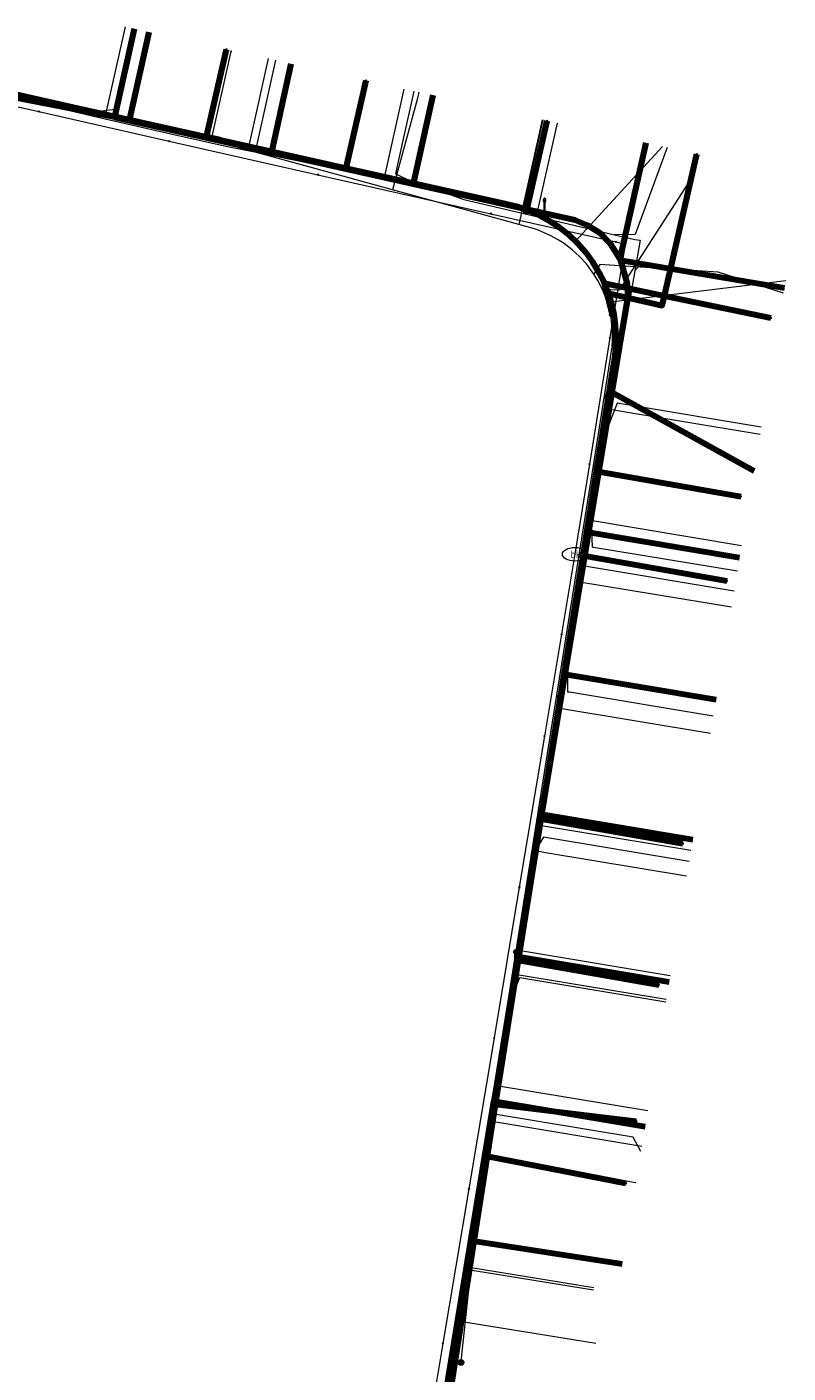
# Model space of a CAD drawing. Extents: x 152558 to 154479, y 462974 to 463683.
# Tile 161 of 256: x 153208 to 153238, y 463493 to 463547. Entities that reach past the tile are written whole.
import ezdxf
from ezdxf.enums import TextEntityAlignment as Align
from ezdxf.lldxf.tags import DXFTag

# ---------------------------------------------------------------- set-up
doc = ezdxf.new("R2010")
doc.units = 0
doc.header["$LTSCALE"] = 0.2
doc.layers.get('0').update_dxf_attribs({"linetype": 'CONTINUOUS'})
for name, color, linetype, lineweight in [('B-RO-KL-DATA_COAXIAAL_7_ZIGGO BV-G', 90, 'KL-DATA-N', 18), ('B-RO-KL-DATA_HULPSTUK_KPN BV-S', 90, 'CONTINUOUS', 25), ('B-RO-KL-DATA_KABELBED_KPN BV-G', 90, 'CONTINUOUS', 100), ('B-RO-KL-DATA_KABELBED_ZIGGO BV-G', 90, 'CONTINUOUS', 100), ('B-RO-KL-DATA_REGGEFIBER OPERATOR BV-G', 90, 'KL-DATA-N', 18), ('B-RO-KL-ET_LS_400 V_STEDIN NETBEHEER BV-G', 190, 'KL-LS-N', 18), ('B-RO-KL-ET_LS_GEMEENTE AMERSFOORT-S', 190, 'CONTINUOUS', 25), ('B-RO-KL-ET_LS_HULPSTUK_STEDIN NETBEHEER BV-S', 190, 'CONTINUOUS', 25), ('B-RO-KL-GAS_LD_KOPER_22_0.1 BAR_STEDIN NETBEHEER BV-G', 50, 'KL-GAS-LD-N', 18), ('B-RO-KL-GAS_LD_PE_32_0.1 BAR_STEDIN NETBEHEER BV-G', 50, 'KL-GAS-LD-N', 18), ('B-RO-KL-GAS_LD_PVC_63_0.1 BAR_STEDIN NETBEHEER BV-G', 50, 'KL-GAS-LD-N', 18), ('B-RO-KL-WATER_100_VITENS-G', 170, 'KL-WATER-N', 18), ('B-RO-KL-WATER_HULPSTUK_VITENS-S', 170, 'CONTINUOUS', 25), ('B-RO-KL-WATER_VITENS-S', 170, 'CONTINUOUS', 25)]:
    doc.layers.add(name, color=color, linetype=linetype, lineweight=lineweight)
doc.styles.add('NLCS-ISO', font='NLCS-ISO.ttf')
tags = doc.linetypes.add('KL-DATA-N', pattern='A,4,-1,[101,NLCS.SHX,S=0.5,R=0,X=0,Y=0],-1,4,-1,["D",Standard,S=1,R=0,X=-0.25,Y=-0.5],-1.5', length=12.5).pattern_tags.tags
tags[18] = DXFTag(74, 10)
tags = doc.linetypes.add('KL-GAS-LD-N', pattern='A,4,-1,[69,NLCS.SHX,S=0.5,R=0,X=0,Y=0],-1,4,-1,["L",Standard,S=1,R=0,X=0.25,Y=-0.5],-2', length=13).pattern_tags.tags
tags[18] = DXFTag(74, 10)
tags = doc.linetypes.add('KL-LS-N', pattern='A,4,-1,[103,NLCS.SHX,S=0.75,R=0,X=0,Y=0],-1,4,-1,["L",Standard,S=1,R=0,X=0,Y=-0.5],-2', length=13).pattern_tags.tags
tags[18] = DXFTag(74, 10)
doc.linetypes.add('KL-WATER-N', pattern='A,7,-0.5,[168,NLCS.SHX,S=0.75,R=0,X=0.75,Y=0],-2', length=9.5)

# ---------------------------------------------------------------- blocks, each defined once
blk = doc.blocks.new('SKL-WTB_HULP_MOF-SO')
at = {"linetype": 'ByBlock', "lineweight": 18}
h = blk.add_hatch(color=0, dxfattribs=at)
h.dxf.hatch_style = 1
h.paths.add_polyline_path([(-0.5625, 0, 1), (0.5625, 0, 1)])
at = {"color": 0, "linetype": 'ByBlock', "lineweight": 18}
blk.add_circle((0, 0), 0.5625, dxfattribs=at)
at = {"color": 0, "linetype": 'ByBlock', "lineweight": 18, "style": 'NLCS-ISO', "flags": 1}
for tag, p in [('TYPE', (1.5, 0)), ('OMSCHRIJVING', (1.5, -3)), ('LABEL', (1.5, -1.5))]:
    blk.add_attdef(tag, p, '', height=1, dxfattribs=at)
blk = doc.blocks.new('SKL-WATER_BRANDKRAAN_BRANDPUT-SO')
at = {"color": 0, "linetype": 'ByBlock', "lineweight": 18}
blk.add_ellipse((0, 0), major_axis=(2.5, 0), ratio=0.54, dxfattribs=at)
at = {"color": 0, "linetype": 'ByBlock', "lineweight": 18, "style": 'NLCS-ISO'}
blk.add_text('bk', height=1.5, dxfattribs=at).set_placement((0.16, 0), align=Align.MIDDLE_CENTER)
blk = doc.blocks.new('SKL-WTB_HULP_OVERIG-SO')
at = {"color": 0, "linetype": 'ByBlock', "lineweight": 18}
for points in [[(-0.14, 0.14), (0.14, -0.14)], [(0.14, 0.14), (-0.14, -0.14)]]:
    blk.add_lwpolyline(points, dxfattribs=at)
at = {"color": 0, "linetype": 'ByBlock', "lineweight": 18, "style": 'NLCS-ISO', "flags": 1}
for tag, p in [('TYPE', (1.5, 0)), ('OMSCHRIJVING', (1.5, -3)), ('LABEL', (1.5, -1.5))]:
    blk.add_attdef(tag, p, '', height=1, dxfattribs=at)
blk = doc.blocks.new('SKL-ET_LS_MAST-SO')
for p, q in [((-0.05, 2.07), (0.05, 2.07)), ((-0.05, -2), (0.05, -2))]:
    blk.add_line(p, q)
for points in [[(-0.18, 1.76), (-0.22, 1.76), (-0.22, 1.84), (-0.18, 1.84), (-0.18, 1.79)], [(-0.18, 1.49), (-0.22, 1.49), (-0.22, 1.57), (-0.18, 1.57), (-0.18, 1.52)], [(-0.18, 1.79), (-0.05, 1.79)], [(-0.18, 1.76), (-0.05, 1.76)], [(-0.18, 1.52), (-0.05, 1.52)], [(-0.18, 1.49), (-0.05, 1.49)], [(-0.05, -2), (-0.05, 2.07)], [(0.05, -2), (0.05, 2.07)], [(0.18, 1.92), (0.05, 1.92)], [(0.18, 1.89), (0.05, 1.89)], [(0.18, 1.66), (0.05, 1.66)], [(0.18, 1.63), (0.05, 1.63)], [(0.18, 1.39), (0.05, 1.39)], [(0.18, 1.36), (0.05, 1.36)], [(0.18, 1.89), (0.22, 1.89), (0.22, 1.97), (0.18, 1.97), (0.18, 1.92)], [(0.18, 1.63), (0.22, 1.63), (0.22, 1.71), (0.18, 1.71), (0.18, 1.66)], [(0.18, 1.36), (0.22, 1.36), (0.22, 1.44), (0.18, 1.44), (0.18, 1.39)]]:
    blk.add_lwpolyline(points)

msp = doc.modelspace()

# ---------------------------------------------------------------- linework, layer by layer
at = {"layer": 'B-RO-KL-DATA_COAXIAAL_7_ZIGGO BV-G', "flags": 128}
for points in [[(153198.052, 463545.853), (153199.222, 463545.588), (153204.511, 463544.563), (153211.052, 463543.296), (153211.542, 463543.187), (153211.589, 463543.398), (153212.321, 463546.703)], [(153198.052, 463545.853), (153199.222, 463545.588), (153204.511, 463544.563), (153211.052, 463543.296), (153211.542, 463543.187), (153212.128, 463543.057), (153212.907, 463546.573)], [(153231.726, 463497.56), (153225.703, 463498.489), (153225.949, 463500), (153226.621, 463504.039), (153227.579, 463509.797), (153228.52, 463515.456), (153229.445, 463521.017), (153230.386, 463526.676), (153231.314, 463532.252), (153231.896, 463535.751), (153231.94, 463536.014), (153231.936, 463536.281), (153231.933, 463536.563), (153231.877, 463536.84), (153231.819, 463537.127), (153231.706, 463537.397), (153231.669, 463537.485), (153231.642, 463537.551), (153231.591, 463537.673), (153231.424, 463537.921), (153231.257, 463538.168), (153231.044, 463538.378), (153230.835, 463538.584), (153230.591, 463538.746), (153230.355, 463538.901), (153230.095, 463539.01), (153229.849, 463539.113), (153229.588, 463539.171), (153223.414, 463540.545), (153217.771, 463541.801), (153212.128, 463543.057), (153211.542, 463543.187), (153211.052, 463543.296), (153204.511, 463544.563), (153199.222, 463545.588), (153198.052, 463545.853)], [(153232.641, 463503.03), (153226.621, 463504.039), (153227.579, 463509.797), (153228.52, 463515.456), (153229.445, 463521.017), (153230.386, 463526.676), (153231.314, 463532.252), (153231.896, 463535.751), (153231.94, 463536.014), (153231.936, 463536.281), (153231.933, 463536.563), (153231.877, 463536.84), (153231.819, 463537.127), (153231.706, 463537.397), (153231.669, 463537.485), (153231.642, 463537.551), (153231.591, 463537.673), (153231.424, 463537.921), (153231.257, 463538.168), (153231.044, 463538.378), (153230.835, 463538.584), (153230.591, 463538.746), (153230.355, 463538.901), (153230.095, 463539.01), (153229.849, 463539.113), (153229.588, 463539.171), (153223.414, 463540.545), (153217.771, 463541.801), (153212.128, 463543.057), (153211.542, 463543.187), (153211.052, 463543.296), (153204.511, 463544.563), (153199.222, 463545.588), (153198.052, 463545.853)], [(153233.594, 463508.788), (153227.579, 463509.797), (153228.52, 463515.456), (153229.445, 463521.017), (153230.386, 463526.676), (153231.314, 463532.252), (153231.896, 463535.751), (153231.94, 463536.014), (153231.936, 463536.281), (153231.933, 463536.563), (153231.877, 463536.84), (153231.819, 463537.127), (153231.706, 463537.397), (153231.669, 463537.485), (153231.642, 463537.551), (153231.591, 463537.673), (153231.424, 463537.921), (153231.257, 463538.168), (153231.044, 463538.378), (153230.835, 463538.584), (153230.591, 463538.746), (153230.355, 463538.901), (153230.095, 463539.01), (153229.849, 463539.113), (153229.588, 463539.171), (153223.414, 463540.545), (153217.771, 463541.801), (153212.128, 463543.057), (153211.542, 463543.187), (153211.052, 463543.296), (153204.511, 463544.563), (153199.222, 463545.588), (153198.052, 463545.853)], [(153235.465, 463520.008), (153229.445, 463521.017), (153230.386, 463526.676), (153231.314, 463532.252), (153231.896, 463535.751), (153231.94, 463536.014), (153231.936, 463536.281), (153231.933, 463536.563), (153231.877, 463536.84), (153231.819, 463537.127), (153231.706, 463537.397), (153231.669, 463537.485), (153231.642, 463537.551), (153231.591, 463537.673), (153231.424, 463537.921), (153231.257, 463538.168), (153231.044, 463538.378), (153230.835, 463538.584), (153230.591, 463538.746), (153230.355, 463538.901), (153230.095, 463539.01), (153229.849, 463539.113), (153229.588, 463539.171), (153223.414, 463540.545), (153217.771, 463541.801), (153212.128, 463543.057), (153211.542, 463543.187), (153211.052, 463543.296), (153204.511, 463544.563), (153199.222, 463545.588), (153198.052, 463545.853)], [(153235.465, 463520.008), (153229.445, 463521.017), (153230.386, 463526.676), (153231.314, 463532.252), (153231.896, 463535.751), (153231.94, 463536.014), (153231.936, 463536.281), (153231.933, 463536.563), (153231.877, 463536.84), (153231.819, 463537.127), (153231.706, 463537.397), (153231.669, 463537.485), (153231.642, 463537.551), (153231.591, 463537.673), (153231.424, 463537.921), (153231.257, 463538.168), (153231.044, 463538.378), (153230.835, 463538.584), (153230.591, 463538.746), (153230.355, 463538.901), (153230.095, 463539.01), (153229.849, 463539.113), (153229.588, 463539.171), (153223.414, 463540.545), (153217.771, 463541.801), (153212.128, 463543.057), (153211.542, 463543.187), (153211.052, 463543.296), (153204.511, 463544.563), (153199.222, 463545.588), (153198.052, 463545.853)], [(153236.976, 463529.12), (153231.314, 463532.252), (153231.896, 463535.751), (153231.94, 463536.014), (153231.936, 463536.281), (153231.933, 463536.563), (153231.877, 463536.84), (153231.819, 463537.127), (153231.706, 463537.397), (153231.669, 463537.485), (153231.642, 463537.551), (153231.591, 463537.673), (153231.424, 463537.921), (153231.257, 463538.168), (153231.044, 463538.378), (153230.835, 463538.584), (153230.591, 463538.746), (153230.355, 463538.901), (153230.095, 463539.01), (153229.849, 463539.113), (153229.588, 463539.171), (153223.414, 463540.545), (153217.771, 463541.801), (153212.128, 463543.057), (153211.542, 463543.187), (153211.052, 463543.296), (153204.511, 463544.563), (153199.222, 463545.588), (153198.052, 463545.853)], [(153198.052, 463545.853), (153199.222, 463545.588), (153204.511, 463544.563), (153211.052, 463543.296), (153211.542, 463543.187), (153212.128, 463543.057), (153217.771, 463541.801), (153223.414, 463540.545), (153229.588, 463539.171), (153229.849, 463539.113), (153230.095, 463539.01), (153230.355, 463538.901), (153230.591, 463538.746), (153230.835, 463538.584), (153231.044, 463538.378), (153231.257, 463538.168), (153231.424, 463537.921), (153231.591, 463537.673), (153231.642, 463537.551), (153231.669, 463537.485), (153238.186, 463536.393)], [(153198.052, 463545.853), (153199.222, 463545.588), (153204.511, 463544.563), (153211.052, 463543.296), (153211.542, 463543.187), (153212.128, 463543.057), (153217.771, 463541.801), (153223.414, 463540.545), (153229.588, 463539.171), (153229.849, 463539.113), (153230.095, 463539.01), (153230.355, 463538.901), (153230.591, 463538.746), (153230.835, 463538.584), (153231.044, 463538.378), (153231.257, 463538.168), (153231.424, 463537.921), (153231.591, 463537.673), (153231.642, 463537.551), (153232.665, 463542.175)], [(153198.052, 463545.853), (153199.222, 463545.588), (153204.511, 463544.563), (153211.052, 463543.296), (153211.542, 463543.187), (153212.128, 463543.057), (153217.771, 463541.801), (153223.414, 463540.545), (153224.193, 463544.065)], [(153198.052, 463545.853), (153199.222, 463545.588), (153204.511, 463544.563), (153211.052, 463543.296), (153211.542, 463543.187), (153212.128, 463543.057), (153217.771, 463541.801), (153218.549, 463545.316)]]:
    msp.add_lwpolyline(points, dxfattribs=at)
at = {"layer": 'B-RO-KL-DATA_KABELBED_KPN BV-G', "flags": 128}
for points in [[(153215.673, 463542.297), (153215.19, 463542.405), (153215.979, 463545.888)], [(153220.744, 463541.168), (153221.538, 463544.651)], [(153206.781, 463544.278), (153215.19, 463542.405), (153215.673, 463542.297), (153220.744, 463541.168), (153227.063, 463539.76), (153227.507, 463539.653), (153227.941, 463539.509), (153228.386, 463539.317), (153228.812, 463539.087), (153229.216, 463538.821), (153229.596, 463538.519), (153229.947, 463538.185), (153230.267, 463537.822), (153230.554, 463537.431), (153230.806, 463537.017), (153231.02, 463536.583), (153231.174, 463536.19), (153231.303, 463535.768), (153231.397, 463535.336), (153231.456, 463534.897), (153231.48, 463534.456), (153231.468, 463534.014), (153231.421, 463533.574), (153231.338, 463533.14), (153231.168, 463532.076), (153230.694, 463529.104), (153230.16, 463525.756), (153228.599, 463515.978), (153228.488, 463515.28), (153227.591, 463509.658), (153226.607, 463503.494), (153226.061, 463500), (153224.634, 463490.862)], [(153227.925, 463539.44), (153227.941, 463539.509), (153228.746, 463543.046)], [(153231.174, 463536.19), (153233.323, 463535.7), (153233.411, 463536.084), (153234.697, 463541.723)], [(153231.341, 463535.338), (153231.02, 463536.583), (153233.411, 463536.084), (153237.64, 463535.203)], [(153231.168, 463532.076), (153230.694, 463529.104), (153236.45, 463528.103)], [(153230.16, 463525.756), (153235.888, 463524.749)], [(153228.599, 463515.978), (153228.488, 463515.28), (153234.135, 463514.295)], [(153227.591, 463509.658), (153233.193, 463508.673)], [(153226.677, 463503.93), (153232.283, 463503.249)], [(153226.351, 463501.857), (153231.87, 463500.783)]]:
    msp.add_lwpolyline(points, dxfattribs=at)
at = {"layer": 'B-RO-KL-DATA_KABELBED_ZIGGO BV-G', "flags": 128}
for points in [[(153211.542, 463543.187), (153212.321, 463546.703)], [(153212.128, 463543.057), (153212.907, 463546.573)], [(153218.549, 463545.316), (153217.771, 463541.801)], [(153211.542, 463543.187), (153204.511, 463544.563)], [(153224.193, 463544.065), (153223.414, 463540.545)], [(153211.542, 463543.187), (153212.128, 463543.057)], [(153212.128, 463543.057), (153217.771, 463541.801)], [(153232.665, 463542.175), (153231.642, 463537.551)], [(153217.771, 463541.801), (153223.414, 463540.545)], [(153223.414, 463540.545), (153229.849, 463539.113), (153230.355, 463538.901), (153230.835, 463538.584), (153231.257, 463538.168), (153231.642, 463537.551)], [(153231.669, 463537.485), (153231.933, 463536.563), (153231.94, 463536.014), (153231.314, 463532.252)], [(153231.642, 463537.551), (153231.669, 463537.485)], [(153238.186, 463536.393), (153231.669, 463537.485)], [(153231.314, 463532.252), (153230.386, 463526.676)], [(153231.314, 463532.252), (153236.976, 463529.12)], [(153230.386, 463526.676), (153229.445, 463521.017)], [(153236.402, 463525.668), (153230.386, 463526.676)], [(153229.445, 463521.017), (153228.52, 463515.456)], [(153235.465, 463520.008), (153229.445, 463521.017)], [(153228.52, 463515.456), (153227.579, 463509.797)], [(153234.54, 463514.446), (153228.52, 463515.456)], [(153227.579, 463509.797), (153226.621, 463504.039)], [(153233.594, 463508.788), (153227.579, 463509.797)], [(153225.703, 463498.489), (153226.621, 463504.039)], [(153232.641, 463503.03), (153226.621, 463504.039)], [(153233.024, 463489.496), (153232.093, 463483.785), (153226.493, 463484.699), (153225.924, 463484.849), (153225.396, 463485.108), (153224.929, 463485.465), (153224.54, 463485.906), (153224.245, 463486.415), (153224.055, 463486.972), (153223.977, 463487.554), (153224.015, 463488.141), (153225.703, 463498.489)], [(153231.726, 463497.56), (153225.703, 463498.489)]]:
    msp.add_lwpolyline(points, dxfattribs=at)
at = {"layer": 'B-RO-KL-DATA_REGGEFIBER OPERATOR BV-G', "flags": 128}
for points in [[(153211.202, 463543.362), (153211.963, 463546.781)], [(153215.413, 463542.421), (153216.166, 463545.807)], [(153216.166, 463545.807), (153216.175, 463545.844)], [(153216.166, 463545.807), (153216.2, 463545.8)], [(153205.574, 463544.61), (153211.202, 463543.362)], [(153222.289, 463540.845), (153223.06, 463544.312)], [(153211.202, 463543.362), (153215.413, 463542.421)], [(153227.815, 463539.598), (153228.59, 463543.081)], [(153215.413, 463542.421), (153222.289, 463540.845)], [(153229.878, 463538.253), (153233.328, 463542.027)], [(153222.289, 463540.845), (153227.815, 463539.598)], [(153227.815, 463539.598), (153228.967, 463538.993), (153229.878, 463538.253)], [(153229.878, 463538.253), (153230.741, 463537.066), (153231.283, 463535.841)], [(153231.283, 463535.841), (153238.235, 463536.689)], [(153230.384, 463527.168), (153231.398, 463533.24), (153231.51, 463534.523), (153231.283, 463535.841)], [(153229.958, 463524.727), (153230.384, 463527.168)], [(153230.384, 463527.168), (153236.482, 463526.154)], [(153228.366, 463515.044), (153229.958, 463524.727)], [(153229.958, 463524.727), (153236.076, 463523.71)], [(153227.522, 463510.068), (153228.366, 463515.044)], [(153228.366, 463515.044), (153234.466, 463514.029)], [(153226.654, 463504.693), (153227.522, 463510.068)], [(153227.522, 463510.068), (153233.638, 463509.051)], [(153226.188, 463501.829), (153226.654, 463504.693)], [(153226.654, 463504.693), (153232.744, 463503.68)], [(153226.188, 463501.829), (153225.117, 463495.327), (153230.685, 463494.42)], [(153226.188, 463501.829), (153232.268, 463500.818)]]:
    msp.add_lwpolyline(points, dxfattribs=at)
at = {"layer": 'B-RO-KL-ET_LS_400 V_STEDIN NETBEHEER BV-G', "flags": 128}
for points in [[(153212.27, 463546.713), (153211.554, 463543.495), (153211.027, 463543.431), (153211.023, 463543.411)], [(153225.318, 463493.658), (153225.336, 463493.823), (153225.722, 463497.424), (153226.017, 463500.145), (153226.366, 463502.879), (153226.474, 463503.559), (153226.935, 463506.447), (153227.281, 463508.612), (153227.894, 463512.453), (153228.065, 463513.528), (153228.852, 463518.459), (153229.129, 463520.195), (153229.499, 463522.516), (153230.034, 463525.867), (153230.588, 463529.342), (153231.029, 463532.102), (153231.331, 463534.05), (153231.349, 463534.343), (153231.347, 463534.637), (153231.287, 463535.222), (153231.223, 463535.529), (153231.139, 463535.832), (153230.942, 463536.336), (153230.761, 463536.694), (153230.601, 463536.947), (153230.304, 463537.353), (153230.033, 463537.649), (153229.737, 463537.92), (153229.418, 463538.163), (153229.161, 463538.329), (153228.894, 463538.477), (153228.332, 463538.717), (153227.623, 463538.922), (153226.17, 463539.32), (153222.588, 463540.302), (153219.404, 463541.174), (153216.829, 463541.879), (153213.568, 463542.772), (153212.281, 463543.125), (153211.023, 463543.411), (153208.626, 463543.956), (153205.747, 463544.611), (153203.656, 463545.086), (153197.926, 463546.388)], [(153217.639, 463545.519), (153216.987, 463542.59)], [(153223.636, 463544.184), (153223.571, 463543.891)], [(153223.571, 463543.891), (153222.588, 463540.302)], [(153228.551, 463543.09), (153227.623, 463538.922)], [(153216.987, 463542.59), (153216.829, 463541.879)], [(153234.697, 463541.723), (153234.48, 463540.746), (153231.607, 463536.31), (153230.942, 463536.336)], [(153232.445, 463537.228), (153230.841, 463537.335), (153230.601, 463536.947)], [(153235.554, 463537.026), (153232.445, 463537.228)], [(153238.153, 463536.197), (153235.554, 463537.026)], [(153237.216, 463530.567), (153231.147, 463531.576), (153231.049, 463532.099), (153231.029, 463532.102)], [(153236.18, 463524.338), (153230.152, 463525.341), (153230.054, 463525.864), (153230.034, 463525.867)], [(153235.238, 463518.673), (153229.247, 463519.669), (153229.149, 463520.192), (153229.129, 463520.195)], [(153228.672, 463513.934), (153228.342, 463513.989), (153228.085, 463513.525), (153228.065, 463513.528)], [(153234.294, 463512.998), (153228.672, 463513.934)], [(153227.953, 463509.007), (153227.557, 463509.073), (153227.301, 463508.609), (153227.281, 463508.612)], [(153233.477, 463508.089), (153227.953, 463509.007)], [(153232.161, 463502.612), (153226.474, 463503.559)], [(153232.474, 463502.053), (153232.161, 463502.612)], [(153226.216, 463497.343), (153225.722, 463497.424)], [(153230.605, 463496.629), (153226.216, 463497.343)]]:
    msp.add_lwpolyline(points, dxfattribs=at)
at = {"layer": 'B-RO-KL-GAS_LD_KOPER_22_0.1 BAR_STEDIN NETBEHEER BV-G', "flags": 128}
for points in [[(153212.368, 463546.691), (153211.629, 463543.373)], [(153217.932, 463545.453), (153217.229, 463542.296)], [(153223.441, 463544.227), (153222.819, 463541.43)], [(153229.137, 463542.959), (153228.442, 463539.836)], [(153233.526, 463541.983), (153232.297, 463538.671)], [(153238.186, 463536.394), (153232.563, 463537.33)], [(153237.265, 463530.863), (153232.02, 463531.735)], [(153236.312, 463525.127), (153230.59, 463526.079)], [(153235.353, 463519.363), (153229.631, 463520.314)], [(153234.393, 463513.59), (153228.673, 463514.542)], [(153233.461, 463507.99), (153227.74, 463508.941)], [(153232.507, 463502.25), (153226.787, 463503.203)], [(153230.589, 463496.53), (153226.245, 463497.237)]]:
    msp.add_lwpolyline(points, dxfattribs=at)
at = {"layer": 'B-RO-KL-GAS_LD_PE_32_0.1 BAR_STEDIN NETBEHEER BV-G', "flags": 128}
for points in [[(153211.629, 463543.373), (153211.597, 463543.229), (153210.871, 463543.187)], [(153217.229, 463542.296), (153217.164, 463542.003), (153216.629, 463541.907)], [(153222.819, 463541.43), (153222.71, 463540.942), (153223.357, 463540.627)], [(153228.442, 463539.836), (153228.353, 463539.438), (153228.895, 463539.106)], [(153232.297, 463538.671), (153232.245, 463538.53), (153231.422, 463538.517)], [(153232.563, 463537.33), (153232.478, 463537.344), (153232.23, 463537.081)], [(153232.02, 463531.735), (153231.527, 463531.817), (153231.159, 463530.862)], [(153230.59, 463526.079), (153230.546, 463526.086), (153230.515, 463527.105)], [(153229.631, 463520.314), (153229.572, 463520.324), (153229.574, 463521.538)], [(153228.673, 463514.542), (153228.595, 463514.555), (153228.314, 463514.094)], [(153227.74, 463508.941), (153227.647, 463508.956), (153227.3, 463508.102)], [(153226.787, 463503.203), (153226.676, 463503.221), (153226.346, 463502.467)], [(153226.245, 463497.237), (153225.664, 463497.332), (153225.381, 463496.872)]]:
    msp.add_lwpolyline(points, dxfattribs=at)
at = {"layer": 'B-RO-KL-GAS_LD_PVC_63_0.1 BAR_STEDIN NETBEHEER BV-G', "flags": 128}
msp.add_lwpolyline([(153197.791, 463546.3), (153199.594, 463545.87), (153203.551, 463544.926), (153204.968, 463544.588), (153208.507, 463543.744), (153210.871, 463543.187), (153213.772, 463542.535), (153216.024, 463542.029), (153216.629, 463541.907), (153219.842, 463541.259), (153220.585, 463541.109), (153223.357, 463540.627), (153224.231, 463540.475), (153224.402, 463540.433), (153224.662, 463540.19), (153225.426, 463539.915), (153228.895, 463539.106), (153229.583, 463538.946), (153231.422, 463538.517), (153232.228, 463538.329), (153232.439, 463538.293), (153232.23, 463537.081), (153232.059, 463536.087), (153231.159, 463530.862), (153230.92, 463529.473), (153230.515, 463527.105), (153230.037, 463524.276), (153229.574, 463521.538), (153229.062, 463518.511), (153228.314, 463514.094), (153228.047, 463512.516), (153227.3, 463508.102), (153227.228, 463507.677), (153226.346, 463502.467), (153226.075, 463500.868), (153225.381, 463496.872), (153225.077, 463495.12), (153224.195, 463490.05), (153222.596, 463480.016), (153222.874, 463479.965), (153225.058, 463479.565), (153226.83, 463479.24), (153230.991, 463478.477), (153233.988, 463477.928), (153235.758, 463477.603), (153237.736, 463477.247), (153243.135, 463476.278), (153245.042, 463475.936), (153246.616, 463475.653), (153247.744, 463475.447), (153252.301, 463474.574), (153252.719, 463474.496), (153253.014, 463474.443), (153255.953, 463473.922), (153257.528, 463473.643), (153258.999, 463473.383), (153262.238, 463472.809), (153262.435, 463472.774), (153264.704, 463472.372), (153266.669, 463472.023), (153268.442, 463471.709), (153270.932, 463471.268), (153271.533, 463471.161), (153272.223, 463471.039), (153274.85, 463470.574), (153275.131, 463472.16), (153275.772, 463476.301), (153281.432, 463475.241), (153282.561, 463475.03), (153284.233, 463474.717), (153286.208, 463474.347), (153290.933, 463473.463), (153292.355, 463473.197), (153294.124, 463472.866), (153294.91, 463472.719), (153295.725, 463472.566)], dxfattribs=at)
at = {"layer": 'B-RO-KL-WATER_100_VITENS-G', "flags": 128}
for points in [[(153198.465, 463545.68), (153203.541, 463544.534), (153208.513, 463543.412), (153213.7, 463542.241), (153219.624, 463540.904), (153226.5, 463539.352), (153231.472, 463538.23), (153231.846, 463538.146), (153231.243, 463534.415), (153230.43, 463529.385), (153229.851, 463525.804)], [(153229.851, 463525.804), (153229.318, 463522.62), (153228.64, 463518.565), (153227.637, 463512.566), (153226.633, 463506.567), (153225.629, 463500.568), (153224.598, 463494.406), (153222.868, 463484.062), (153222.779, 463483.217), (153222.717, 463482.624), (153222.69, 463482.371), (153222.388, 463480.586)]]:
    msp.add_lwpolyline(points, dxfattribs=at)

# ---------------------------------------------------------------- block references
at = {"layer": 'B-RO-KL-DATA_HULPSTUK_KPN BV-S', "xscale": 0.2, "yscale": 0.2, "zscale": 0.2}
for name, p in [('SKL-WTB_HULP_OVERIG-SO', (153215.979, 463545.888)), ('SKL-WTB_HULP_OVERIG-SO', (153221.538, 463544.651)), ('SKL-WTB_HULP_OVERIG-SO', (153228.746, 463543.046)), ('SKL-WTB_HULP_MOF-SO', (153215.673, 463542.297)), ('SKL-WTB_HULP_OVERIG-SO', (153215.673, 463542.297)), ('SKL-WTB_HULP_OVERIG-SO', (153234.697, 463541.723)), ('SKL-WTB_HULP_MOF-SO', (153220.744, 463541.168)), ('SKL-WTB_HULP_OVERIG-SO', (153220.744, 463541.168)), ('SKL-WTB_HULP_MOF-SO', (153227.925, 463539.44)), ('SKL-WTB_HULP_OVERIG-SO', (153227.925, 463539.44)), ('SKL-WTB_HULP_MOF-SO', (153231.174, 463536.19)), ('SKL-WTB_HULP_OVERIG-SO', (153231.174, 463536.19)), ('SKL-WTB_HULP_MOF-SO', (153231.341, 463535.338)), ('SKL-WTB_HULP_OVERIG-SO', (153231.341, 463535.338)), ('SKL-WTB_HULP_OVERIG-SO', (153237.64, 463535.203)), ('SKL-WTB_HULP_MOF-SO', (153231.168, 463532.076)), ('SKL-WTB_HULP_OVERIG-SO', (153231.168, 463532.076)), ('SKL-WTB_HULP_OVERIG-SO', (153236.45, 463528.103)), ('SKL-WTB_HULP_MOF-SO', (153230.16, 463525.756)), ('SKL-WTB_HULP_OVERIG-SO', (153230.16, 463525.756)), ('SKL-WTB_HULP_OVERIG-SO', (153235.888, 463524.749)), ('SKL-WTB_HULP_MOF-SO', (153228.599, 463515.978)), ('SKL-WTB_HULP_OVERIG-SO', (153228.599, 463515.978)), ('SKL-WTB_HULP_OVERIG-SO', (153234.135, 463514.295)), ('SKL-WTB_HULP_MOF-SO', (153227.591, 463509.658)), ('SKL-WTB_HULP_OVERIG-SO', (153227.591, 463509.658)), ('SKL-WTB_HULP_OVERIG-SO', (153233.193, 463508.673)), ('SKL-WTB_HULP_MOF-SO', (153226.677, 463503.93)), ('SKL-WTB_HULP_OVERIG-SO', (153226.677, 463503.93)), ('SKL-WTB_HULP_OVERIG-SO', (153232.283, 463503.249)), ('SKL-WTB_HULP_MOF-SO', (153226.351, 463501.857)), ('SKL-WTB_HULP_OVERIG-SO', (153226.351, 463501.857)), ('SKL-WTB_HULP_OVERIG-SO', (153231.87, 463500.783))]:
    msp.add_blockref(name, p, dxfattribs=at)
at = {"layer": 'B-RO-KL-ET_LS_GEMEENTE AMERSFOORT-S', "xscale": 0.2, "yscale": 0.2, "zscale": 0.2}
for p in [(153228.64, 463539.552), (153227.462, 463509.654)]:
    msp.add_blockref('SKL-ET_LS_MAST-SO', p, dxfattribs=at)
at = {"layer": 'B-RO-KL-ET_LS_HULPSTUK_STEDIN NETBEHEER BV-S', "xscale": 0.2, "yscale": 0.2, "zscale": 0.2}
msp.add_blockref('SKL-WTB_HULP_MOF-SO', (153225.318, 463493.658), dxfattribs=at)
at = {"layer": 'B-RO-KL-WATER_HULPSTUK_VITENS-S', "xscale": 0.2, "yscale": 0.2, "zscale": 0.2}
for p in [(153208.513, 463543.412), (153213.7, 463542.241), (153219.624, 463540.904), (153226.5, 463539.352), (153231.472, 463538.23), (153231.243, 463534.415), (153230.43, 463529.385), (153229.318, 463522.62), (153228.64, 463518.565), (153227.637, 463512.566), (153226.633, 463506.567), (153225.629, 463500.568), (153224.598, 463494.406)]:
    msp.add_blockref('SKL-WTB_HULP_OVERIG-SO', p, dxfattribs=at)
at = {"layer": 'B-RO-KL-WATER_VITENS-S', "xscale": 0.2, "yscale": 0.2, "zscale": 0.2}
msp.add_blockref('SKL-WATER_BRANDKRAAN_BRANDPUT-SO', (153229.851, 463525.804), dxfattribs=at)

doc.saveas('drawing.dxf')
